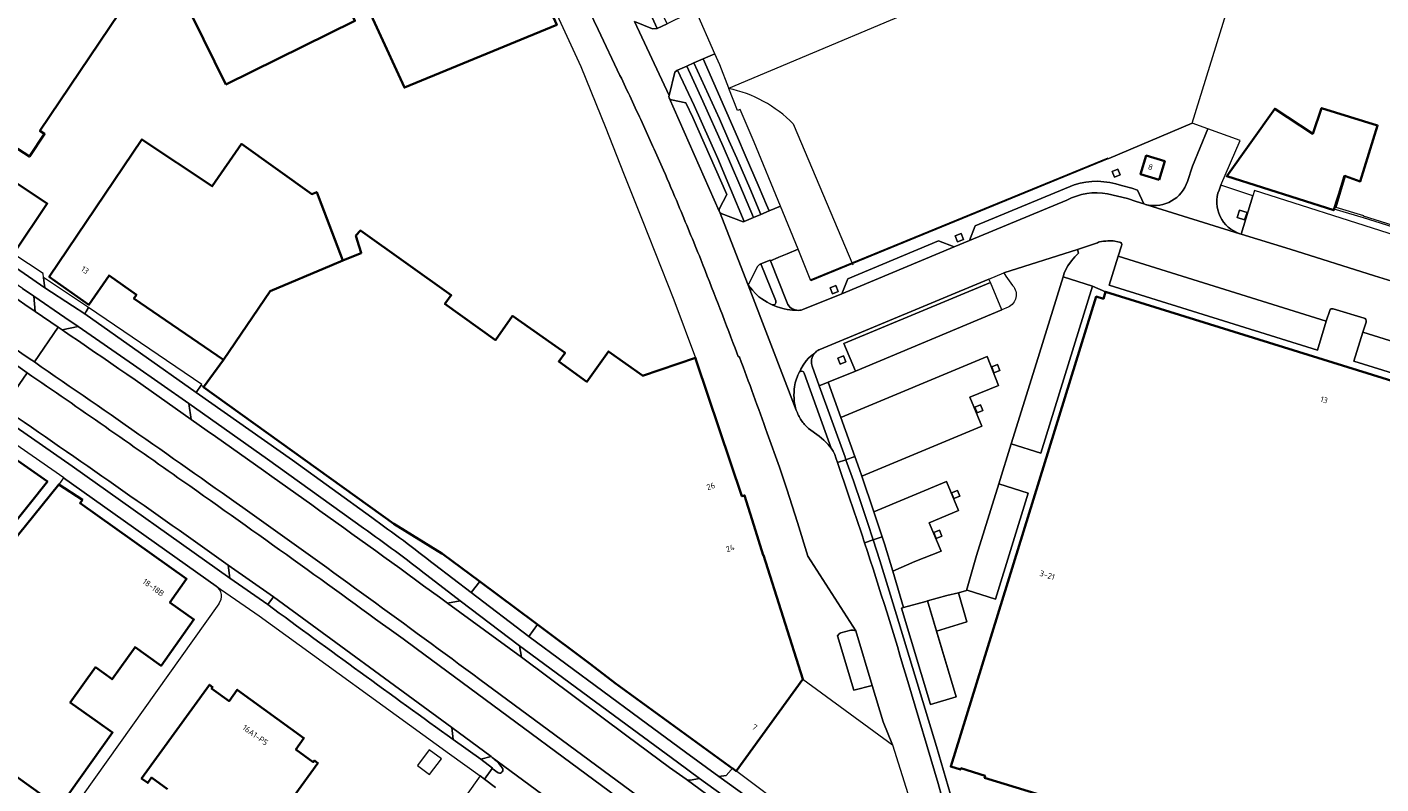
# Model space of a CAD drawing. Extents: x 151587 to 155483, y 462503 to 464608.
# Tile 189 of 236: x 154138 to 154345, y 463600 to 463716. Entities that reach past the tile are written whole.
import ezdxf
from ezdxf.enums import TextEntityAlignment as Align

# ---------------------------------------------------------------- set-up
doc = ezdxf.new("R2010")
doc.units = 0
doc.header["$LTSCALE"] = 0.5
for name, color, linetype, lineweight in [('B-RO-GR-GROENVOORZIENING-GV', 251, 'CONTINUOUS', 18), ('B-RO-GR-HAAG-GV', 251, 'CONTINUOUS', 13), ('B-RO-IE-TERREINAFSCHEIDING_KUNSTMATIG_HEKWERK-G', 251, 'IE-TERREINAFSCHEIDING-KUNSTMATIG', 18), ('B-RO-IE-TERREINAFSCHEIDING_KUNSTMATIG_MUUR-G', 251, 'IE-TERREINAFSCHEIDING-KUNSTMATIG-DICHT', 18), ('B-RO-OG-BEBOUWING-GV', 6, 'CONTINUOUS', 35), ('B-RO-OG-BEBOUWING-T18', 1, 'CONTINUOUS', 18), ('B-RO-OG-BEBOUWING_LAGE TRAFO-GV', 251, 'CONTINUOUS', 18), ('B-RO-OG-TERREIN_CULTUURSCHEIDING-GV', 251, 'CONTINUOUS', 18), ('B-RO-VH-VERHARDING_ASFALT-GV', 251, 'CONTINUOUS', 18), ('B-RO-VH-VERHARDING_BETONSTRAATSTEEN-GV', 251, 'CONTINUOUS', 18), ('B-RO-VH-VERHARDING_TEGEL-GV', 251, 'CONTINUOUS', 18)]:
    doc.layers.add(name, color=color, linetype=linetype, lineweight=lineweight)
doc.styles.add('NLCS-ISO-M200-T18', font='NLCS-ISO.ttf', dxfattribs={"height": 0.36})
doc.linetypes.add('IE-TERREINAFSCHEIDING-KUNSTMATIG', pattern='A,4,[82,NLCS.SHX,S=0.75,R=90,X=0,Y=0],4,-2', length=10)
doc.linetypes.add('IE-TERREINAFSCHEIDING-KUNSTMATIG-DICHT', pattern='A,8,-1,[82,NLCS.SHX,S=0.75,R=90,X=0,Y=0],-1', length=10)

msp = doc.modelspace()

# ---------------------------------------------------------------- linework, layer by layer
at = {"layer": 'B-RO-GR-GROENVOORZIENING-GV', "flags": 128}
for points in [[(154305.497, 463693.007), (154305.141, 463693.898), (154304.249, 463693.541), (154304.607, 463692.651)], [(154324.546, 463686.114), (154324.946, 463687.25), (154323.787, 463687.604), (154323.432, 463686.467)], [(154281.459, 463683.116), (154281.103, 463684.008), (154280.212, 463683.65), (154280.569, 463682.76)], [(154142.649, 463669.646), (154143.263, 463669.226), (154145.706, 463669.744), (154143.67, 463671.147), (154138.922, 463674.42), (154139.153, 463672.039)], [(154262.263, 463675.137), (154261.907, 463676.029), (154261.016, 463675.671), (154261.373, 463674.781)], [(154263.435, 463664.345), (154263.079, 463665.237), (154262.188, 463664.879), (154262.545, 463663.989)], [(154287.036, 463663.014), (154286.68, 463663.906), (154285.789, 463663.548), (154286.146, 463662.658)], [(154284.433, 463656.853), (154284.077, 463657.745), (154283.186, 463657.387), (154283.543, 463656.497)], [(154280.887, 463643.745), (154280.531, 463644.637), (154279.64, 463644.279), (154279.997, 463643.389)], [(154278.17, 463637.637), (154277.814, 463638.529), (154276.923, 463638.171), (154277.28, 463637.281)]]:
    msp.add_lwpolyline(points, close=True, dxfattribs=at)
at = {"layer": 'B-RO-GR-GROENVOORZIENING-GV'}
for points in [[(154138.19, 463664.875, 0.0046037), (154103.106, 463688.491)], [(154126.453, 463670.486, -0.0014617), (154137.89, 463662.677)], [(154173.103, 463640.479, 0.0043733), (154139.004, 463664.317)], [(154137.89, 463662.677, -0.003069), (154161.772, 463646.055)], [(154168.707, 463633.18, 0.0044883), (154134.215, 463657.303)], [(154163.057, 463655.505, -0.0045809), (154202.354, 463627.349)], [(154161.772, 463646.055, -0.0044499), (154195.53, 463621.853)], [(154207.295, 463615.656, 0.0046303), (154173.103, 463640.479)], [(154199.193, 463631.639, 0.0107768), (154189.496, 463638.846)], [(154174.797, 463627.121, 0.0019524), (154203.202, 463606.444)], [(154210.743, 463602.097, 0.0755577), (154209.186, 463603.703)], [(154210.145, 463601.321, 0.7729647), (154210.743, 463602.097)], [(154238.941, 463600.348, 0.1987434), (154239.581, 463600.191)]]:
    msp.add_lwpolyline(points, format="xyb", dxfattribs=at)
at = {"layer": 'B-RO-GR-GROENVOORZIENING-GV', "flags": 128}
for points in [[(154139.004, 463664.317), (154138.19, 463664.875)], [(154125.169, 463661.925), (154137.4, 463653.521), (154144.795, 463648.348), (154169.002, 463631.199), (154168.707, 463633.18)], [(154189.496, 463638.846), (154174.731, 463649.396), (154162.698, 463657.967), (154163.057, 463655.505)], [(154202.354, 463627.349), (154204.316, 463627.681), (154199.193, 463631.639)], [(154175.679, 463628.323), (154174.797, 463627.121)], [(154203.202, 463606.444), (154203.011, 463608.289), (154175.679, 463628.323)], [(154195.53, 463621.853), (154197.531, 463620.407), (154236.567, 463591.585), (154237.723, 463593.229), (154207.295, 463615.656)], [(154240.993, 463600.438), (154237.627, 463602.952), (154230.655, 463608.083), (154213.386, 463620.791), (154213.684, 463619.048), (154229.869, 463607.026), (154236.417, 463602.163), (154238.936, 463600.352), (154238.941, 463600.348)], [(154209.186, 463603.703), (154209.031, 463603.817), (154207.445, 463603.42), (154209.264, 463602.063), (154209.204, 463601.983)], [(154209.204, 463601.983), (154210.145, 463601.321)], [(154239.581, 463600.191), (154240.993, 463600.438)]]:
    msp.add_lwpolyline(points, dxfattribs=at)
at = {"layer": 'B-RO-GR-HAAG-GV'}
for points in [[(154138.19, 463664.875, 0.0046037), (154103.106, 463688.491)], [(154126.453, 463670.486, -0.0014617), (154137.89, 463662.677)], [(154173.103, 463640.479, 0.0043733), (154139.004, 463664.317)], [(154137.89, 463662.677, -0.003069), (154161.772, 463646.055)], [(154168.707, 463633.18, 0.0044883), (154134.215, 463657.303)], [(154163.057, 463655.505, -0.0045809), (154202.354, 463627.349)], [(154161.772, 463646.055, -0.0044499), (154195.53, 463621.853)], [(154207.295, 463615.656, 0.0046303), (154173.103, 463640.479)], [(154199.193, 463631.639, 0.0107768), (154189.496, 463638.846)], [(154174.797, 463627.121, 0.0019524), (154203.202, 463606.444)], [(154210.743, 463602.097, 0.0755577), (154209.186, 463603.703)], [(154210.145, 463601.321, 0.7729647), (154210.743, 463602.097)], [(154238.941, 463600.348, 0.1987434), (154239.581, 463600.191)]]:
    msp.add_lwpolyline(points, format="xyb", dxfattribs=at)
at = {"layer": 'B-RO-GR-HAAG-GV', "flags": 128}
msp.add_lwpolyline([(154145.706, 463669.744), (154143.67, 463671.147), (154138.922, 463674.42), (154139.153, 463672.039), (154142.649, 463669.646), (154143.263, 463669.226)], close=True, dxfattribs=at)
for points in [[(154139.004, 463664.317), (154138.19, 463664.875)], [(154126.963, 463662.259), (154125.169, 463661.925), (154137.4, 463653.521), (154144.795, 463648.348), (154169.002, 463631.199)], [(154189.496, 463638.846), (154174.731, 463649.396), (154162.698, 463657.967), (154163.057, 463655.505)], [(154169.002, 463631.199), (154168.707, 463633.18)], [(154202.354, 463627.349), (154204.316, 463627.681), (154199.193, 463631.639)], [(154203.202, 463606.444), (154203.011, 463608.289), (154175.679, 463628.323), (154174.797, 463627.121)], [(154195.53, 463621.853), (154197.531, 463620.407), (154236.567, 463591.585), (154237.723, 463593.229), (154207.295, 463615.656)], [(154230.655, 463608.083), (154213.386, 463620.791), (154213.684, 463619.048), (154229.869, 463607.026), (154236.417, 463602.163), (154238.936, 463600.352), (154238.941, 463600.348)], [(154239.581, 463600.191), (154240.993, 463600.438), (154237.627, 463602.952), (154230.655, 463608.083)], [(154209.031, 463603.817), (154207.445, 463603.42), (154209.264, 463602.063), (154209.204, 463601.983), (154210.145, 463601.321)], [(154209.186, 463603.703), (154209.031, 463603.817)]]:
    msp.add_lwpolyline(points, dxfattribs=at)
at = {"layer": 'B-RO-IE-TERREINAFSCHEIDING_KUNSTMATIG_HEKWERK-G', "flags": 128}
for points in [[(154283.127, 463722.148), (154245.434, 463706.252)], [(154255.357, 463700.83), (154264.486, 463679.187)], [(154323.907, 463698.286), (154318.958, 463700.083)], [(154258.103, 463676.938), (154303.652, 463695.597)]]:
    msp.add_lwpolyline(points, dxfattribs=at)
at = {"layer": 'B-RO-IE-TERREINAFSCHEIDING_KUNSTMATIG_HEKWERK-G'}
msp.add_lwpolyline([(154255.357, 463700.83, 0.1477362), (154245.434, 463706.252)], format="xyb", dxfattribs=at)
at = {"layer": 'B-RO-IE-TERREINAFSCHEIDING_KUNSTMATIG_MUUR-G', "flags": 128}
for points in [[(154303.759, 463695.53), (154316.54, 463700.922), (154344.316, 463790.643)], [(154339.8, 463692.874), (154338.241, 463687.805), (154342.761, 463686.462), (154383.52, 463673.654), (154383.582, 463673.855), (154342.821, 463686.664), (154342.841, 463686.731), (154338.591, 463687.993), (154340.067, 463692.79)], [(154143.45, 463646.538), (154142.75, 463645.555)], [(154166.888, 463629.967), (154143.45, 463646.538)], [(154167.302, 463627.247), (154144.345, 463595.005)], [(154275.684, 463627.58), (154275.948, 463627.713), (154280.337, 463612.991), (154276.422, 463611.79), (154271.986, 463626.57), (154272.255, 463626.661)]]:
    msp.add_lwpolyline(points, dxfattribs=at)
at = {"layer": 'B-RO-IE-TERREINAFSCHEIDING_KUNSTMATIG_MUUR-G'}
msp.add_lwpolyline([(154167.302, 463627.247, 0.4302522), (154166.888, 463629.967)], format="xyb", dxfattribs=at)
at = {"layer": 'B-RO-OG-BEBOUWING-GV', "flags": 128}
for points in [[(154168.377, 463706.873), (154188.156, 463716.602), (154172.675, 463748.076), (154152.896, 463738.348)], [(154142.098, 463740.703), (154125.862, 463733.654), (154129.044, 463725.928), (154120.377, 463712.644), (154103.691, 463723.537), (154094.117, 463709.09), (154099.084, 463705.814), (154098.79, 463705.41), (154125.912, 463687.613), (154135.893, 463681.064), (154140.976, 463688.607), (154130.829, 463695.286), (154133.292, 463699.009), (154133.699, 463698.739), (154138.239, 463695.793), (154140.564, 463699.279), (154139.856, 463699.743), (154153.571, 463720.205), (154144.301, 463741.659)], [(154216.083, 463722.688), (154215.975, 463722.929), (154215.791, 463722.852), (154209.5, 463735.651), (154207.34, 463734.652), (154187.296, 463724.83), (154195.758, 463706.393), (154219.096, 463715.989)], [(154338.296, 463687.789), (154339.937, 463692.836), (154340.067, 463692.79), (154342.292, 463692.01), (154344.969, 463700.578), (154336.375, 463703.228), (154335.023, 463699.309), (154329.186, 463703.148), (154321.833, 463692.798), (154338.231, 463687.589)], [(154186.316, 463679.872), (154182.642, 463689.523), (154182.293, 463690.364), (154181.549, 463690.056), (154170.782, 463697.743), (154166.272, 463691.266), (154155.504, 463698.426), (154141.289, 463677.387), (154147.369, 463673.095), (154150.466, 463677.591), (154154.665, 463674.615), (154154.275, 463674.053), (154168.029, 463664.639), (154175.16, 463675.188), (154184.635, 463679.164)], [(154311.447, 463692.253), (154312.325, 463695.095), (154309.499, 463695.964), (154308.596, 463693.13)], [(154186.316, 463679.872), (154184.635, 463679.164), (154175.16, 463675.188), (154168.029, 463664.639), (154164.934, 463660.47), (154194.149, 463639.489), (154201.477, 463634.968), (154201.566, 463634.913), (154207.302, 463630.64), (154215.723, 463624.367), (154216.149, 463624.05), (154224.283, 463617.991), (154228.072, 463615.072), (154233.115, 463611.405), (154246.035, 463602.011), (154246.09, 463601.971), (154246.607, 463601.595), (154256.854, 463615.687), (154250.795, 463634.714), (154250.73, 463634.694), (154249.304, 463639.308), (154247.899, 463643.855), (154247.489, 463643.728), (154240.541, 463664.377), (154240.437, 463664.687), (154240.353, 463664.937), (154232.267, 463662.202), (154232.25, 463662.254), (154227.061, 463665.937), (154223.736, 463661.289), (154219.412, 463664.371), (154220.385, 463665.695), (154218.359, 463667.128), (154212.34, 463671.385), (154209.711, 463667.668), (154201.946, 463673.23), (154202.919, 463674.555), (154188.992, 463684.494), (154188.316, 463683.684), (154188.52, 463682.988), (154189.09, 463681.041), (154189.099, 463681.008), (154186.413, 463679.913)], [(154112.077, 463646.621), (154129.932, 463632.13), (154134.716, 463638.119), (154138.201, 463642.48), (154140.999, 463645.983), (154122.222, 463659.105), (154120.461, 463656.943), (154116.741, 463652.378), (154115.75, 463651.155)], [(154141.763, 463596.796), (154142.832, 463596.032), (154150.996, 463607.509), (154148.707, 463609.138), (154144.51, 463612.123), (154148.367, 463617.506), (154150.924, 463615.679), (154152.087, 463617.306), (154154.442, 463620.6), (154156.08, 463619.429), (154158.428, 463617.75), (154163.477, 463624.83), (154159.78, 463627.466), (154162.335, 463631.048), (154146.01, 463642.689), (154146.37, 463643.194), (154142.75, 463645.555), (154122.662, 463620.689), (154108.106, 463602.744), (154105.027, 463598.904), (154103.145, 463596.585), (154111.543, 463590.613), (154124.641, 463609.03)]]:
    msp.add_lwpolyline(points, close=True, dxfattribs=at)
for points in [[(154369.155, 463654.56), (154303.265, 463675.093), (154302.928, 463673.998), (154301.822, 463674.343), (154279.526, 463602.298), (154281.009, 463601.837), (154281.075, 463602.046), (154284.777, 463600.863), (154284.692, 463600.587), (154294.41, 463597.593)], [(154178.829, 463597.78), (154182.478, 463602.824), (154181.943, 463603.211), (154181.781, 463602.987), (154179.099, 463604.929), (154180.347, 463606.654), (154170.112, 463614.06), (154168.857, 463612.326), (154166.176, 463614.265), (154166.331, 463614.48), (154165.846, 463614.831), (154155.452, 463600.468), (154156.392, 463599.788), (154156.984, 463600.605), (154159.422, 463598.841)]]:
    msp.add_lwpolyline(points, dxfattribs=at)
at = {"layer": 'B-RO-OG-BEBOUWING_LAGE TRAFO-GV', "flags": 128}
msp.add_lwpolyline([(154197.746, 463602.451), (154199.617, 463601.054), (154201.419, 463603.466), (154199.547, 463604.864)], close=True, dxfattribs=at)
at = {"layer": 'B-RO-OG-TERREIN_CULTUURSCHEIDING-GV', "flags": 128}
for points in [[(154231.028, 463716.51), (154233.801, 463715.368), (154234.511, 463715.441), (154231.451, 463722.214), (154226.16, 463733.249)], [(154244.329, 463687.097), (154247.701, 463685.791), (154247.825, 463685.84), (154245.763, 463690.856), (154243.791, 463695.515), (154240.151, 463703.648), (154237.63, 463709.044), (154237.54, 463709.003), (154237.187, 463708.761), (154236.328, 463705.187)], [(154236.702, 463704.515), (154238.877, 463704.069), (154239.954, 463701.787), (154245.183, 463689.972), (154244.079, 463687.826)], [(154244.026, 463687.417), (154244.05, 463687.363)]]:
    msp.add_lwpolyline(points, dxfattribs=at)
for points in [[(154253.416, 463688.219), (154249.361, 463698.038), (154247.214, 463703.025), (154246.833, 463702.875), (154245.513, 463706.235), (154245.496, 463706.278), (154244.094, 463709.847), (154243.331, 463711.577), (154241.561, 463710.791), (154246.794, 463698.773), (154247.992, 463696.023), (154250.132, 463691.077), (154251.271, 463688.384), (154251.657, 463687.471)], [(154241.561, 463710.791), (154240.141, 463710.161), (154244.076, 463701.57), (154245.51, 463698.287), (154246.711, 463695.538), (154248.864, 463690.597), (154250.011, 463687.907), (154250.42, 463686.945), (154251.657, 463687.471), (154251.271, 463688.384), (154250.132, 463691.077), (154247.992, 463696.023), (154246.794, 463698.773)]]:
    msp.add_lwpolyline(points, close=True, dxfattribs=at)
at = {"layer": 'B-RO-OG-TERREIN_CULTUURSCHEIDING-GV'}
for points in [[(154236.328, 463705.187, 0.1942529), (154236.342, 463704.806)], [(154236.342, 463704.806, 0.2412254), (154236.702, 463704.515)], [(154244.079, 463687.826, 0.2032344), (154244.026, 463687.417)], [(154244.05, 463687.363, 0.2000176), (154244.329, 463687.097)]]:
    msp.add_lwpolyline(points, format="xyb", dxfattribs=at)
at = {"layer": 'B-RO-VH-VERHARDING_ASFALT-GV'}
for points in [[(154103.106, 463688.491, -0.0046037), (154138.19, 463664.875)], [(154137.89, 463662.677, 0.0014617), (154126.453, 463670.486)], [(154163.057, 463655.505, 0.0060003), (154143.263, 463669.226)], [(154139.004, 463664.317, -0.0043733), (154173.103, 463640.479)], [(154161.772, 463646.055, 0.003069), (154137.89, 463662.677)], [(154134.215, 463657.303, -0.0044883), (154168.707, 463633.18)], [(154202.354, 463627.349, 0.0045809), (154163.057, 463655.505)], [(154195.53, 463621.853, 0.0044499), (154161.772, 463646.055)], [(154173.103, 463640.479, -0.0046303), (154207.295, 463615.656)]]:
    msp.add_lwpolyline(points, format="xyb", dxfattribs=at)
at = {"layer": 'B-RO-VH-VERHARDING_ASFALT-GV', "flags": 128}
for points in [[(154138.19, 463664.875), (154139.004, 463664.317), (154142.649, 463669.646), (154139.153, 463672.039), (154137.557, 463673.131), (154130.535, 463678.047)], [(154143.263, 463669.226), (154142.649, 463669.646), (154139.004, 463664.317)], [(154137.89, 463662.677), (154134.215, 463657.303)], [(154134.215, 463657.303), (154137.89, 463662.677)], [(154168.707, 463633.18), (154175.679, 463628.323), (154203.011, 463608.289), (154209.031, 463603.817), (154209.186, 463603.703), (154218.729, 463596.66), (154218.805, 463596.604), (154232.754, 463586.318), (154233.942, 463585.442), (154261.005, 463565.485), (154280.923, 463550.577), (154317.424, 463522.277), (154321.294, 463527.487), (154284.421, 463555.998), (154279.879, 463559.42), (154275.322, 463562.822), (154237.741, 463590.718)], [(154279.052, 463570.712), (154249.462, 463592.575), (154238.941, 463600.348), (154238.936, 463600.352), (154236.417, 463602.163), (154229.869, 463607.026), (154213.684, 463619.048), (154202.354, 463627.349)], [(154237.741, 463590.718), (154236.567, 463591.585), (154197.531, 463620.407), (154195.53, 463621.853)], [(154207.295, 463615.656), (154237.723, 463593.229), (154238.898, 463592.363), (154278.011, 463563.328), (154285.246, 463557.935), (154323.013, 463529.866), (154326.92, 463535.068), (154318.949, 463541.006), (154315.65, 463543.502)]]:
    msp.add_lwpolyline(points, dxfattribs=at)
at = {"layer": 'B-RO-VH-VERHARDING_BETONSTRAATSTEEN-GV', "flags": 128}
for points in [[(154228.798, 463708.252), (154225.455, 463715.311), (154218.809, 463729.149), (154208.514, 463750.05), (154203.134, 463757.72), (154202.056, 463759.282), (154200.828, 463761.059), (154199.155, 463763.584)], [(154207.373, 463759.772), (154204.123, 463758.159), (154209.371, 463750.664), (154208.514, 463750.05), (154218.809, 463729.149), (154225.455, 463715.311), (154228.798, 463708.252)], [(154216.669, 463722.966), (154222.809, 463709.613), (154226.638, 463700.138), (154229.331, 463693.249), (154232.203, 463686.115), (154237.078, 463673.831), (154240.353, 463664.937), (154240.437, 463664.687), (154240.541, 463664.377), (154247.489, 463643.728), (154247.899, 463643.855), (154249.304, 463639.308), (154250.73, 463634.694), (154250.795, 463634.714), (154256.854, 463615.687)], [(154236.328, 463705.187), (154231.028, 463716.51)], [(154236.342, 463704.806), (154244.026, 463687.417)], [(154255.838, 463656.909), (154251.936, 463667.071), (154248.46, 463676.106), (154244.05, 463687.363), (154244.026, 463687.417), (154236.342, 463704.806)], [(154244.079, 463687.826), (154245.183, 463689.972), (154239.954, 463701.787), (154238.877, 463704.069), (154236.702, 463704.515)], [(154320.646, 463690.669), (154320.803, 463691.115), (154320.927, 463691.4), (154323.907, 463698.286), (154318.958, 463700.083), (154316.578, 463694.33), (154315.796, 463691.99)], [(154298.442, 463691.466), (154283.267, 463685.205), (154282.412, 463682.947)], [(154282.412, 463682.947), (154297.327, 463689.111), (154298.051, 463689.471), (154298.803, 463689.76), (154299.576, 463689.986), (154300.363, 463690.142), (154301.163, 463690.231), (154301.967, 463690.249), (154302.772, 463690.195), (154303.567, 463690.071), (154306.592, 463689.357), (154307.923, 463688.924), (154309.099, 463688.543), (154308.166, 463690.642), (154307.29, 463690.956), (154305.689, 463691.35)], [(154349.784, 463675.882), (154344.509, 463677.533), (154331.544, 463681.591), (154324.034, 463683.924), (154323.852, 463683.98), (154309.563, 463688.408), (154309.533, 463688.415), (154309.099, 463688.543), (154307.923, 463688.924), (154306.592, 463689.357), (154303.567, 463690.071), (154302.772, 463690.195), (154301.967, 463690.249), (154301.163, 463690.231), (154300.363, 463690.142), (154299.576, 463689.986), (154298.803, 463689.76), (154298.051, 463689.471), (154297.327, 463689.111), (154282.412, 463682.947), (154280.02, 463681.964), (154262.81, 463674.786)], [(154244.05, 463687.363), (154248.46, 463676.106), (154249.776, 463678.746)], [(154250.42, 463686.945), (154249.274, 463686.458), (154247.825, 463685.84), (154247.701, 463685.791), (154244.329, 463687.097)], [(154250.414, 463679.341), (154251.823, 463679.931), (154251.858, 463679.843), (154253.067, 463680.34), (154253.161, 463680.379), (154254.433, 463680.905), (154256.136, 463681.609), (154253.416, 463688.219), (154251.657, 463687.471), (154250.42, 463686.945)], [(154309.563, 463688.408), (154323.852, 463683.98)], [(154259.461, 463666.252), (154285.361, 463677.02), (154287.676, 463677.983), (154298.932, 463681.582), (154302.036, 463682.574)], [(154303.59, 463682.883), (154304.002, 463682.895), (154304.414, 463682.865), (154305.412, 463682.702)], [(154288.304, 463672.724), (154287.354, 463672.306), (154264.895, 463662.918), (154260.697, 463661.216), (154262.65, 463655.8), (154285.123, 463665.173), (154286.825, 463660.724), (154282.456, 463658.929), (154284.283, 463654.48), (154265.86, 463646.826), (154267.708, 463641.329), (154278.851, 463646.017), (154280.696, 463641.569), (154276.225, 463639.653), (154278.06, 463635.324), (154274.025, 463633.724), (154270.633, 463632.266), (154272.254, 463626.663), (154275.683, 463627.577), (154275.949, 463627.715), (154278.936, 463628.506), (154280.71, 463628.919), (154281.936, 463629.294), (154283.46, 463634.675), (154286.879, 463645.62), (154288.765, 463651.767), (154292.651, 463664.209), (154296.727, 463677.347), (154296.904, 463677.941), (154297.158, 463678.517), (154297.467, 463679.044), (154298.018, 463679.807), (154298.54, 463680.427), (154299.108, 463681.007), (154298.932, 463681.582), (154287.676, 463677.983), (154287.972, 463677.45), (154289.007, 463676.027)], [(154305.717, 463682.137), (154305.204, 463680.515), (154337.079, 463670.591), (154337.625, 463672.212)], [(154255.93, 463672.238), (154255.243, 463672.266), (154254.443, 463672.369), (154253.963, 463672.466), (154253.407, 463672.617), (154252.758, 463672.835), (154252.128, 463673.095), (154251.733, 463673.278), (154251.35, 463673.488), (154250.551, 463673.992), (154250.109, 463674.324), (154249.586, 463674.807), (154249.115, 463675.341), (154248.46, 463676.106), (154251.936, 463667.071), (154255.838, 463656.909)], [(154262.81, 463674.786), (154256.813, 463672.346)], [(154338.128, 463672.466), (154342.895, 463671.052)], [(154343.208, 463670.442), (154342.716, 463668.863), (154370.18, 463660.306), (154370.659, 463661.904)], [(154145.706, 463669.744), (154143.263, 463669.226)], [(154163.057, 463655.505), (154162.698, 463657.967), (154154.216, 463663.875), (154145.706, 463669.744)], [(154246.452, 463666.426), (154246.941, 463665.142)], [(154246.941, 463665.142), (154246.452, 463666.426)], [(154256.278, 463662.727), (154256.523, 463663.231), (154256.883, 463663.844), (154257.336, 463664.484), (154257.691, 463664.884), (154258.096, 463665.266), (154258.667, 463665.689)], [(154257.703, 463654.108), (154259.347, 463652.955), (154260.069, 463652.352), (154260.732, 463651.683), (154261.203, 463651.111), (154257.049, 463662.6)], [(154251.381, 463653.409), (154253.233, 463648.173), (154254.376, 463644.812), (154256.027, 463639.702), (154257.6, 463634.568), (154264.943, 463623.126), (154267.47, 463614.736), (154269.149, 463609.156), (154270.587, 463605.636), (154274.989, 463591.684), (154277.881, 463582.522), (154277.612, 463581.111), (154279.224, 463575.469), (154286.821, 463571.201)], [(154256.854, 463615.687), (154270.587, 463605.636), (154269.149, 463609.156), (154267.47, 463614.736), (154264.663, 463614.004), (154262.16, 463622.352), (154262.397, 463622.62), (154262.436, 463622.657), (154262.478, 463622.69), (154262.522, 463622.72), (154262.569, 463622.746), (154262.618, 463622.768), (154262.668, 463622.785), (154264.183, 463623.18), (154264.242, 463623.2), (154264.303, 463623.214), (154264.365, 463623.222), (154264.427, 463623.225), (154264.489, 463623.223), (154264.551, 463623.215), (154264.943, 463623.126), (154257.6, 463634.568), (154256.027, 463639.702), (154254.376, 463644.812), (154253.233, 463648.173), (154251.381, 463653.409)], [(154263.911, 463643.745), (154262.158, 463648.893), (154261.912, 463649.615), (154261.745, 463650.138), (154261.51, 463650.636), (154261.203, 463651.111), (154260.732, 463651.683), (154260.069, 463652.352), (154259.347, 463652.955), (154257.703, 463654.108)], [(154284.694, 463575.619), (154284.196, 463577.306), (154281.479, 463586.393), (154279.953, 463591.497), (154278.164, 463597.638), (154277.567, 463599.688), (154272.914, 463615.349)], [(154218.729, 463596.66), (154209.186, 463603.703)], [(154210.145, 463601.321), (154209.204, 463601.983), (154208.019, 463600.384), (154209.709, 463599.083)], [(154255.091, 463593.916), (154255.74, 463594.72), (154246.09, 463601.971), (154246.035, 463602.011), (154245.835, 463601.779), (154245.092, 463600.917), (154243.941, 463600.768)], [(154209.709, 463599.083), (154208.019, 463600.384), (154207.363, 463600.859), (154200.905, 463591.83), (154213.376, 463582.627), (154235.227, 463566.501), (154243.598, 463560.324), (154247.514, 463557.435), (154247.9, 463556.328), (154248.069, 463556.386), (154248.287, 463555.76), (154248.123, 463555.702), (154248.98, 463553.28), (154249.176, 463553.351), (154249.776, 463551.761)], [(154238.941, 463600.348), (154249.462, 463592.575)], [(154250.193, 463593.606), (154250.522, 463593.612), (154240.993, 463600.438), (154239.581, 463600.191)], [(154243.941, 463600.768), (154254.528, 463593.178)]]:
    msp.add_lwpolyline(points, dxfattribs=at)
for points in [[(154234.511, 463715.441), (154233.801, 463715.368), (154231.028, 463716.51), (154236.328, 463705.187), (154237.187, 463708.761), (154237.54, 463709.003), (154237.63, 463709.044), (154239.052, 463709.677), (154240.141, 463710.161), (154241.561, 463710.791), (154243.331, 463711.577), (154240.405, 463718.206), (154240.302, 463718.159), (154238.661, 463717.405), (154237.252, 463716.758), (154236.035, 463716.178)], [(154324.034, 463683.924), (154331.544, 463681.591), (154344.509, 463677.533), (154349.784, 463675.882), (154374.035, 463668.355), (154375.305, 463667.951), (154376.44, 463671.612), (154377.362, 463674.35), (154352.378, 463682.218), (154346.579, 463684.064), (154326.112, 463690.58), (154325.855, 463689.79)], [(154262.81, 463674.786), (154280.02, 463681.964), (154277.658, 463682.896), (154263.712, 463677.066)], [(154140.416, 463677.271), (154140.34, 463677.866), (154135.835, 463680.843), (154134.785, 463680.342), (154134.269, 463680.053), (154140.598, 463675.68), (154140.527, 463676.413)], [(154335.755, 463666.15), (154337.079, 463670.591), (154305.204, 463680.515), (154303.826, 463676.082), (154335.752, 463666.14)], [(154132.952, 463678.506), (154130.535, 463678.047), (154137.557, 463673.131), (154139.153, 463672.039), (154138.922, 463674.42), (154137.2, 463675.607)], [(154287.354, 463672.306), (154285.586, 463676.479), (154263.136, 463667.146), (154264.895, 463662.918)], [(154301.241, 463675.923), (154296.727, 463677.347), (154292.651, 463664.209), (154288.765, 463651.767), (154293.326, 463650.314)], [(154147.326, 463672.672), (154146.944, 463672.036), (154146.74, 463671.697), (154163.794, 463659.657), (154164.562, 463660.737), (154164.669, 463660.889)], [(154342.716, 463668.863), (154341.334, 463664.432), (154368.819, 463655.888), (154370.18, 463660.306)], [(154265.86, 463646.826), (154284.283, 463654.48), (154282.456, 463658.929), (154286.825, 463660.724), (154285.123, 463665.173), (154262.65, 463655.8), (154264.808, 463649.813), (154265.526, 463647.822)], [(154287.036, 463663.014), (154286.146, 463662.658), (154285.789, 463663.548), (154286.68, 463663.906)], [(154284.433, 463656.853), (154283.543, 463656.497), (154283.186, 463657.387), (154284.077, 463657.745)], [(154270.633, 463632.266), (154274.025, 463633.724), (154278.06, 463635.324), (154276.225, 463639.653), (154280.696, 463641.569), (154278.851, 463646.017), (154267.708, 463641.329), (154268.992, 463637.509), (154269.346, 463636.456)], [(154281.936, 463629.294), (154282.05, 463629.329), (154286.379, 463627.965), (154291.405, 463644.207), (154286.879, 463645.62), (154283.46, 463634.675)], [(154280.887, 463643.745), (154279.997, 463643.389), (154279.64, 463644.279), (154280.531, 463644.637)], [(154278.17, 463637.637), (154277.28, 463637.281), (154276.923, 463638.171), (154277.814, 463638.529)], [(154168.707, 463633.18), (154169.002, 463631.199), (154174.797, 463627.121), (154175.679, 463628.323)], [(154214.82, 463622.239), (154216.149, 463624.05), (154215.723, 463624.367), (154207.302, 463630.64), (154205.959, 463628.956)], [(154277.332, 463623.069), (154281.997, 463624.458), (154280.71, 463628.919), (154278.936, 463628.506), (154275.949, 463627.715)], [(154213.684, 463619.048), (154213.386, 463620.791), (154204.316, 463627.681), (154202.354, 463627.349)], [(154276.422, 463611.79), (154280.337, 463612.991), (154277.332, 463623.069), (154275.949, 463627.715), (154275.683, 463627.577), (154272.254, 463626.663), (154271.986, 463626.57)], [(154203.202, 463606.444), (154207.445, 463603.42), (154209.031, 463603.817), (154203.011, 463608.289)]]:
    msp.add_lwpolyline(points, close=True, dxfattribs=at)
at = {"layer": 'B-RO-VH-VERHARDING_BETONSTRAATSTEEN-GV'}
for points in [[(154228.798, 463708.252, -0.0044209), (154232.194, 463701.015)], [(154232.194, 463701.015, 0.0044209), (154228.798, 463708.252)], [(154236.342, 463704.806, -0.1942529), (154236.328, 463705.187)], [(154236.702, 463704.515, -0.2412254), (154236.342, 463704.806)], [(154232.194, 463701.015, -0.0042044), (154235.465, 463693.722)], [(154235.465, 463693.722, 0.0042044), (154232.194, 463701.015)], [(154235.465, 463693.722, -0.0045218), (154237.727, 463688.436)], [(154237.727, 463688.436, 0.0045218), (154235.465, 463693.722)], [(154305.689, 463691.35, 0.166413), (154298.442, 463691.466)], [(154315.796, 463691.99, -0.3850307), (154309.563, 463688.408)], [(154323.852, 463683.98, -0.4278235), (154320.646, 463690.669)], [(154237.727, 463688.436, -0.0027611), (154241.184, 463680.038)], [(154241.184, 463680.038, 0.0027611), (154237.727, 463688.436)], [(154244.026, 463687.417, -0.2032344), (154244.079, 463687.826)], [(154244.329, 463687.097, -0.2000176), (154244.05, 463687.363)], [(154302.036, 463682.574, -0.1549296), (154302.32, 463682.716)], [(154302.32, 463682.716, -0.0259497), (154303.59, 463682.883)], [(154305.412, 463682.702, -0.4229958), (154305.717, 463682.137)], [(154241.184, 463680.038, -0.0026464), (154246.452, 463666.426)], [(154246.452, 463666.426, 0.0026464), (154241.184, 463680.038)], [(154249.776, 463678.746, -0.2457544), (154250.414, 463679.341)], [(154289.007, 463676.027, -0.5119029), (154288.304, 463672.724)], [(154256.813, 463672.346, -0.1200501), (154255.93, 463672.238)], [(154337.625, 463672.212, -0.3976191), (154338.128, 463672.466)], [(154342.895, 463671.052, -0.4122808), (154343.208, 463670.442)], [(154143.263, 463669.226, -0.0060003), (154163.057, 463655.505)], [(154258.667, 463665.689, -0.0211173), (154258.806, 463665.834)], [(154258.806, 463665.834, -0.103543), (154259.461, 463666.252)], [(154246.941, 463665.142, 0.3687785), (154247.055, 463665.088)], [(154247.055, 463665.088, -0.3687785), (154246.941, 463665.142)], [(154247.055, 463665.088, -0.4207833), (154247.136, 463665.048)], [(154247.136, 463665.048, 0.4207833), (154247.055, 463665.088)], [(154247.136, 463665.048, -0.0025033), (154251.381, 463653.409)], [(154251.381, 463653.409, 0.0025033), (154247.136, 463665.048)], [(154256.208, 463662.59, 0.0415863), (154255.753, 463661.411)], [(154255.753, 463661.411, -0.0415863), (154256.208, 463662.59)], [(154256.278, 463662.727, 0.0901624), (154256.208, 463662.59)], [(154256.208, 463662.59, -0.0901624), (154256.278, 463662.727)], [(154257.049, 463662.6, 0.6006719), (154256.278, 463662.727)], [(154255.519, 463660.166, 0.0468007), (154255.526, 463658.307)], [(154255.526, 463658.307, -0.0468007), (154255.519, 463660.166)], [(154255.753, 463661.411, 0.0481524), (154255.519, 463660.166)], [(154255.519, 463660.166, -0.0481524), (154255.753, 463661.411)], [(154255.526, 463658.307, 0.0630019), (154255.838, 463656.909)], [(154255.838, 463656.909, -0.0630019), (154255.526, 463658.307)], [(154255.838, 463656.909, 0.0616148), (154256.6, 463655.391)], [(154256.6, 463655.391, -0.0616148), (154255.838, 463656.909)], [(154256.6, 463655.391, 0.0619919), (154257.703, 463654.108)], [(154257.703, 463654.108, -0.0619919), (154256.6, 463655.391)], [(154266.309, 463636.578, 0.0028035), (154263.911, 463643.745)], [(154272.914, 463615.349, 0.0079028), (154266.309, 463636.578)], [(154209.186, 463603.703, -0.0755577), (154210.743, 463602.097)], [(154210.743, 463602.097, -0.7729647), (154210.145, 463601.321)], [(154239.581, 463600.191, -0.1987434), (154238.941, 463600.348)]]:
    msp.add_lwpolyline(points, format="xyb", dxfattribs=at)
at = {"layer": 'B-RO-VH-VERHARDING_TEGEL-GV', "flags": 128}
for points in [[(154234.511, 463715.441), (154236.035, 463716.178), (154213.585, 463762.835), (154212.223, 463762.187), (154213.687, 463759.16), (154214.636, 463757.206), (154224.856, 463736.024)], [(154226.16, 463733.249), (154231.451, 463722.214), (154234.511, 463715.441)], [(154190.732, 463640.457), (154178.563, 463649.253), (154163.794, 463659.657), (154146.74, 463671.697), (154144.878, 463672.902), (154140.598, 463675.68), (154134.269, 463680.053), (154125.007, 463686.249), (154101.655, 463701.811), (154086.648, 463711.749), (154084.747, 463713.008)], [(154174.797, 463627.121), (154169.002, 463631.199), (154144.795, 463648.348), (154137.4, 463653.521), (154125.169, 463661.925), (154125.002, 463661.903), (154122.59, 463663.534), (154104.369, 463675.725), (154104.337, 463675.886), (154103.571, 463676.367), (154087.697, 463686.822), (154076.066, 463694.538), (154075.87, 463694.481), (154069.494, 463698.647), (154069.573, 463698.775), (154064.573, 463702.028), (154059.812, 463704.123)], [(154315.796, 463691.99), (154316.578, 463694.33), (154318.958, 463700.083), (154316.541, 463700.924), (154303.759, 463695.53), (154264.401, 463679.387), (154258.037, 463676.777), (154256.136, 463681.609), (154254.433, 463680.905), (154253.161, 463680.379), (154253.067, 463680.34), (154251.858, 463679.843), (154254.322, 463673.631)], [(154074.724, 463692.769), (154078.126, 463690.566), (154103.026, 463674.196), (154107.228, 463671.444), (154123.389, 463660.56), (154143.509, 463646.604), (154143.45, 463646.538), (154166.888, 463629.967), (154173.463, 463625.401), (154202.664, 463604.235), (154207.363, 463600.859), (154208.019, 463600.384), (154209.204, 463601.983), (154209.264, 463602.063), (154207.445, 463603.42), (154203.202, 463606.444)], [(154256.813, 463672.346), (154262.81, 463674.786), (154263.712, 463677.066), (154277.658, 463682.896), (154280.02, 463681.964), (154282.412, 463682.947), (154283.267, 463685.205), (154298.442, 463691.466)], [(154305.689, 463691.35), (154307.29, 463690.956), (154308.166, 463690.642), (154309.099, 463688.543), (154309.533, 463688.415), (154309.563, 463688.408)], [(154324.034, 463683.924), (154325.855, 463689.79), (154320.927, 463691.4), (154320.803, 463691.115), (154320.646, 463690.669)], [(154302.036, 463682.574), (154298.932, 463681.582), (154299.108, 463681.007), (154298.54, 463680.427), (154298.018, 463679.807), (154297.467, 463679.044), (154297.158, 463678.517), (154296.904, 463677.941), (154296.727, 463677.347), (154301.241, 463675.923), (154303.265, 463675.093), (154369.155, 463654.56), (154368.819, 463655.888), (154341.334, 463664.432), (154342.716, 463668.863), (154343.208, 463670.442)], [(154305.412, 463682.702), (154304.414, 463682.865), (154304.002, 463682.895), (154303.59, 463682.883)], [(154323.852, 463683.98), (154324.034, 463683.924)], [(154337.625, 463672.212), (154337.079, 463670.591), (154335.755, 463666.15), (154335.752, 463666.14), (154303.826, 463676.082), (154305.204, 463680.515), (154305.717, 463682.137)], [(154249.776, 463678.746), (154248.46, 463676.106), (154249.115, 463675.341), (154249.586, 463674.807), (154250.109, 463674.324), (154250.551, 463673.992), (154251.35, 463673.488), (154251.733, 463673.278), (154252.128, 463673.095)], [(154254.322, 463673.631), (154251.858, 463679.843), (154251.823, 463679.931), (154250.414, 463679.341), (154252.68, 463673.679)], [(154252.68, 463673.679), (154250.414, 463679.341)], [(154260.697, 463661.216), (154264.895, 463662.918), (154263.136, 463667.146), (154285.586, 463676.479), (154285.361, 463677.02), (154259.461, 463666.252)], [(154137.2, 463675.607), (154138.922, 463674.42), (154143.67, 463671.147), (154145.706, 463669.744), (154154.216, 463663.875), (154162.698, 463657.967), (154174.731, 463649.396), (154189.496, 463638.846)], [(154294.41, 463597.593), (154284.692, 463600.587), (154284.777, 463600.863), (154281.075, 463602.046), (154281.009, 463601.837), (154279.526, 463602.298), (154301.822, 463674.343), (154302.928, 463673.998), (154303.265, 463675.093), (154301.241, 463675.923), (154293.326, 463650.314), (154288.765, 463651.767), (154286.879, 463645.62), (154291.405, 463644.207), (154286.379, 463627.965), (154282.05, 463629.329), (154281.936, 463629.294), (154280.71, 463628.919), (154281.997, 463624.458), (154277.332, 463623.069), (154280.337, 463612.991), (154276.422, 463611.79), (154271.986, 463626.57), (154272.254, 463626.663), (154270.633, 463632.266), (154269.346, 463636.456), (154268.992, 463637.509), (154267.614, 463637.031), (154268.623, 463633.877), (154270.294, 463628.548), (154271.934, 463623.208), (154277.316, 463605.391), (154279.49, 463598.029)], [(154252.128, 463673.095), (154252.758, 463672.835), (154253.407, 463672.617), (154253.963, 463672.466), (154254.443, 463672.369), (154255.243, 463672.266), (154255.93, 463672.238)], [(154342.895, 463671.052), (154338.128, 463672.466)], [(154258.667, 463665.689), (154258.096, 463665.266), (154257.691, 463664.884), (154257.336, 463664.484), (154256.883, 463663.844), (154256.523, 463663.231), (154256.278, 463662.727)], [(154257.049, 463662.6), (154261.203, 463651.111), (154261.51, 463650.636), (154261.745, 463650.138), (154261.912, 463649.615), (154262.158, 463648.893), (154263.444, 463649.339), (154263.306, 463649.726), (154259.363, 463660.675), (154258.274, 463663.7)], [(154258.274, 463663.7), (154259.363, 463660.675), (154260.697, 463661.216)], [(154200.35, 463633.289), (154205.959, 463628.956), (154207.302, 463630.64), (154201.566, 463634.913), (154201.477, 463634.968), (154194.149, 463639.489), (154164.934, 463660.47), (154164.562, 463660.737), (154163.794, 463659.657), (154178.563, 463649.253), (154190.732, 463640.457)], [(154266.309, 463636.578), (154267.614, 463637.031), (154266.759, 463639.704), (154265.849, 463642.463), (154264.6, 463646.102), (154263.444, 463649.339), (154262.158, 463648.893), (154263.911, 463643.745)], [(154267.614, 463637.031), (154266.309, 463636.578)], [(154272.914, 463615.349), (154277.567, 463599.688), (154278.164, 463597.638), (154279.49, 463598.029), (154277.316, 463605.391), (154271.934, 463623.208), (154270.294, 463628.548), (154268.623, 463633.877), (154267.614, 463637.031)], [(154230.655, 463608.083), (154237.627, 463602.952), (154240.993, 463600.438), (154250.522, 463593.612), (154277.01, 463574.343), (154277.695, 463573.893), (154278.414, 463573.503), (154279.727, 463572.809), (154279.224, 463575.469), (154276.533, 463577.146), (154276.462, 463577.19), (154254.56, 463593.153), (154254.528, 463593.178), (154243.941, 463600.768), (154243.936, 463600.769), (154238.845, 463604.52), (154231.84, 463609.686), (154214.82, 463622.239), (154205.959, 463628.956), (154200.35, 463633.289)], [(154199.193, 463631.639), (154204.316, 463627.681), (154213.386, 463620.791), (154230.655, 463608.083)]]:
    msp.add_lwpolyline(points, dxfattribs=at)
for points in [[(154249.274, 463686.458), (154247.17, 463691.422), (154244.642, 463697.342), (154241.508, 463704.317), (154239.052, 463709.677), (154237.63, 463709.044), (154240.151, 463703.648), (154243.791, 463695.515), (154245.763, 463690.856), (154247.825, 463685.84)], [(154239.052, 463709.677), (154241.508, 463704.317), (154244.642, 463697.342), (154247.17, 463691.422), (154249.274, 463686.458), (154250.42, 463686.945), (154250.011, 463687.907), (154248.864, 463690.597), (154246.711, 463695.538), (154245.51, 463698.287), (154244.076, 463701.57), (154240.141, 463710.161)], [(154311.447, 463692.253), (154308.596, 463693.13), (154309.499, 463695.964), (154312.325, 463695.095)], [(154305.497, 463693.007), (154304.607, 463692.651), (154304.249, 463693.541), (154305.141, 463693.898)], [(154324.546, 463686.114), (154323.432, 463686.467), (154323.787, 463687.604), (154324.946, 463687.25)], [(154281.459, 463683.116), (154280.569, 463682.76), (154280.212, 463683.65), (154281.103, 463684.008)], [(154140.416, 463677.271), (154140.527, 463676.413), (154140.598, 463675.68), (154144.878, 463672.902), (154146.74, 463671.697), (154146.944, 463672.036), (154147.326, 463672.672)], [(154262.263, 463675.137), (154261.373, 463674.781), (154261.016, 463675.671), (154261.907, 463676.029)], [(154263.435, 463664.345), (154262.545, 463663.989), (154262.188, 463664.879), (154263.079, 463665.237)], [(154262.65, 463655.8), (154260.697, 463661.216), (154259.363, 463660.675), (154263.306, 463649.726), (154263.444, 463649.339), (154264.808, 463649.813)], [(154267.708, 463641.329), (154265.86, 463646.826), (154265.526, 463647.822), (154264.808, 463649.813), (154263.444, 463649.339), (154264.6, 463646.102), (154265.849, 463642.463), (154266.759, 463639.704), (154267.614, 463637.031), (154268.992, 463637.509)], [(154246.035, 463602.011), (154233.115, 463611.405), (154228.072, 463615.072), (154224.283, 463617.991), (154216.149, 463624.05), (154214.82, 463622.239), (154231.84, 463609.686), (154238.845, 463604.52), (154243.936, 463600.769), (154243.941, 463600.768), (154245.092, 463600.917), (154245.835, 463601.779)], [(154264.663, 463614.004), (154267.47, 463614.736), (154264.943, 463623.126), (154264.551, 463623.215), (154264.489, 463623.223), (154264.427, 463623.225), (154264.365, 463623.222), (154264.303, 463623.214), (154264.242, 463623.2), (154264.183, 463623.18), (154262.668, 463622.785), (154262.618, 463622.768), (154262.569, 463622.746), (154262.522, 463622.72), (154262.478, 463622.69), (154262.436, 463622.657), (154262.397, 463622.62), (154262.16, 463622.352)]]:
    msp.add_lwpolyline(points, close=True, dxfattribs=at)
at = {"layer": 'B-RO-VH-VERHARDING_TEGEL-GV'}
for points in [[(154298.442, 463691.466, -0.166413), (154305.689, 463691.35)], [(154309.563, 463688.408, 0.3850307), (154315.796, 463691.99)], [(154320.646, 463690.669, 0.4278235), (154323.852, 463683.98)], [(154302.32, 463682.716, 0.1549296), (154302.036, 463682.574)], [(154303.59, 463682.883, 0.0259497), (154302.32, 463682.716)], [(154305.717, 463682.137, 0.4229958), (154305.412, 463682.702)], [(154250.414, 463679.341, 0.2457544), (154249.776, 463678.746)], [(154252.364, 463673.06, -0.1226966), (154252.128, 463673.095)], [(154252.128, 463673.095, 0.1226966), (154252.364, 463673.06)], [(154252.581, 463673.163, -0.1619817), (154252.364, 463673.06)], [(154252.364, 463673.06, 0.1619817), (154252.581, 463673.163)], [(154252.714, 463673.405, -0.1523089), (154252.581, 463673.163)], [(154252.581, 463673.163, 0.1523089), (154252.714, 463673.405)], [(154252.68, 463673.679, -0.1536375), (154252.714, 463673.405)], [(154252.714, 463673.405, 0.1536375), (154252.68, 463673.679)], [(154254.322, 463673.631, 0.3082005), (154255.93, 463672.238)], [(154255.93, 463672.238, -0.3082005), (154254.322, 463673.631)], [(154255.93, 463672.238, 0.1200501), (154256.813, 463672.346)], [(154338.128, 463672.466, 0.3976191), (154337.625, 463672.212)], [(154343.208, 463670.442, 0.4122808), (154342.895, 463671.052)], [(154258.806, 463665.834, 0.0211173), (154258.667, 463665.689)], [(154259.461, 463666.252, 0.103543), (154258.806, 463665.834)], [(154258.168, 463664.453, 0.0957761), (154258.274, 463663.7)], [(154258.274, 463663.7, -0.0957761), (154258.168, 463664.453)], [(154258.349, 463665.192, 0.0959539), (154258.168, 463664.453)], [(154258.168, 463664.453, -0.0959539), (154258.349, 463665.192)], [(154258.667, 463665.689, 0.0724034), (154258.349, 463665.192)], [(154258.349, 463665.192, -0.0724034), (154258.667, 463665.689)], [(154256.278, 463662.727, -0.6006719), (154257.049, 463662.6)], [(154263.911, 463643.745, -0.0028035), (154266.309, 463636.578)], [(154189.496, 463638.846, -0.0107768), (154199.193, 463631.639)], [(154190.732, 463640.457, -0.0113042), (154200.35, 463633.289)], [(154200.35, 463633.289, 0.0113042), (154190.732, 463640.457)], [(154266.309, 463636.578, -0.0079028), (154272.914, 463615.349)], [(154203.202, 463606.444, -0.0019524), (154174.797, 463627.121)]]:
    msp.add_lwpolyline(points, format="xyb", dxfattribs=at)

# ---------------------------------------------------------------- texts
at = {"layer": 'B-RO-OG-BEBOUWING-T18', "style": 'NLCS-ISO-M200-T18'}
for s, rotation, p in [('8', 342.3, (154310.14, 463694.2)), ('13', 324.8, (154146.772, 463678.412)), ('13', 342.8, (154336.759, 463658.503)), ('26', 18.7, (154242.724, 463645.267)), ('24', 19, (154245.697, 463635.773)), ('3-21', 342.8, (154294.312, 463631.635)), ('18-18B', 324.5, (154157.273, 463629.745)), ('16A1-P5', 324.1, (154172.885, 463607.116)), ('7', 324.4, (154249.448, 463608.325))]:
    msp.add_text(s, height=0.9, rotation=rotation, dxfattribs=at).set_placement(p, align=Align.MIDDLE)

doc.saveas('drawing.dxf')
